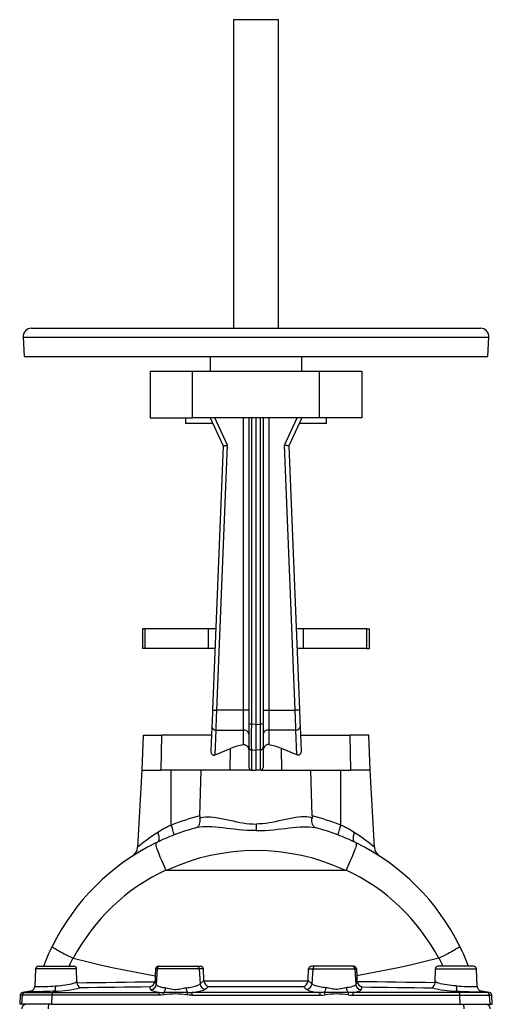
# Model space of a CAD drawing. Extents: x -134 to 794, y -63 to 1597.
# Tile 5 of 5: x 457 to 792, y 899 to 1597. Entities that reach past the tile are written whole.
import ezdxf

# ---------------------------------------------------------------- set-up
doc = ezdxf.new("R2010")
doc.units = 0
doc.layers.get('0').update_dxf_attribs({"linetype": 'CONTINUOUS'})

msp = doc.modelspace()

# ---------------------------------------------------------------- linework, layer by layer
at = {"color": 7, "linetype": 'CONTINUOUS'}
for p, q in [((608.14, 1597.31), (608.14, 1378.44)), ((640.14, 1597.31), (608.14, 1597.31)), ((640.14, 1378.44), (640.14, 1597.31)), ((465.14, 1378.44), (547.54, 1378.44)), ((547.54, 1378.44), (783.14, 1378.44)), ((459.15, 1372.12), (459.86, 1358.44)), ((459.15, 1372.12), (544.65, 1372.12)), ((544.65, 1372.12), (789.13, 1372.12)), ((788.41, 1358.44), (789.13, 1372.12)), ((459.86, 1358.44), (544.99, 1358.44)), ((544.99, 1358.44), (788.41, 1358.44)), ((591.64, 1358.44), (591.64, 1347.94)), ((656.64, 1347.94), (656.64, 1358.44)), ((549.14, 1347.94), (549.14, 1314.94)), ((549.14, 1347.94), (579.07, 1347.94)), ((579.07, 1314.94), (579.07, 1347.94)), ((579.07, 1347.94), (669.21, 1347.94)), ((669.21, 1314.94), (669.21, 1347.94)), ((669.21, 1347.94), (699.14, 1347.94)), ((699.14, 1347.94), (699.14, 1314.94)), ((549.14, 1314.94), (579.07, 1314.94)), ((574.14, 1314.94), (574.14, 1310.94)), ((669.21, 1314.94), (579.07, 1314.94)), ((591.64, 1314.94), (600.84, 1294.94)), ((603.87, 1295.54), (594.94, 1314.94)), ((615.14, 1314.94), (615.14, 1107.58)), ((619.14, 1314.94), (619.14, 1097.44)), ((621.07, 1097.53), (621.07, 1314.94)), ((624.14, 1097.47), (624.14, 1314.94)), ((627.21, 1097.53), (627.21, 1314.94)), ((629.14, 1314.94), (629.14, 1097.44)), ((633.14, 1314.94), (633.14, 1107.58)), ((644.41, 1295.54), (653.34, 1314.94)), ((656.64, 1314.94), (647.44, 1294.94)), ((699.14, 1314.94), (669.21, 1314.94)), ((674.14, 1310.94), (674.14, 1314.94)), ((593.48, 1310.94), (574.14, 1310.94)), ((674.14, 1310.94), (654.8, 1310.94)), ((600.84, 1294.94), (593.36, 1107.7)), ((596.36, 1107.58), (603.87, 1295.54)), ((651.92, 1107.58), (644.41, 1295.54)), ((647.44, 1294.94), (654.92, 1107.7)), ((543.64, 1165.27), (543.64, 1151.27)), ((545.61, 1165.27), (543.64, 1165.27)), ((590.4, 1165.27), (545.61, 1165.27)), ((545.61, 1151.27), (545.61, 1165.27)), ((595.66, 1165.27), (590.4, 1165.27)), ((590.4, 1151.27), (590.4, 1165.27)), ((657.88, 1165.27), (652.62, 1165.27)), ((702.67, 1165.27), (657.88, 1165.27)), ((657.88, 1151.27), (657.88, 1165.27)), ((702.67, 1165.27), (704.64, 1165.27)), ((702.67, 1151.27), (702.67, 1165.27)), ((704.64, 1151.27), (704.64, 1165.27)), ((545.61, 1151.27), (543.64, 1151.27)), ((590.4, 1151.27), (545.61, 1151.27)), ((595.1, 1151.27), (590.4, 1151.27)), ((657.88, 1151.27), (653.18, 1151.27)), ((702.67, 1151.27), (657.88, 1151.27)), ((702.67, 1151.27), (704.64, 1151.27)), ((615.14, 1107.58), (596.36, 1107.58)), ((615.14, 1107.58), (615.14, 1093.44)), ((619.14, 1107.58), (615.14, 1107.58)), ((629.14, 1107.58), (633.14, 1107.58)), ((633.14, 1107.58), (633.14, 1093.44)), ((633.14, 1107.58), (651.92, 1107.58)), ((619.14, 1097.44), (619.14, 1081.07)), ((624.14, 1097.47), (621.07, 1097.53)), ((624.14, 1097.47), (627.21, 1097.53)), ((624.14, 1079.28), (624.14, 1097.47)), ((629.14, 1097.44), (629.14, 1081.07)), ((544.23, 1089.94), (543.14, 1064.94)), ((544.23, 1089.94), (557.45, 1089.94)), ((557.02, 1064.94), (557.45, 1089.94)), ((592.65, 1089.94), (557.45, 1089.94)), ((592.88, 1095.68), (592.2, 1078.81)), ((595.17, 1075.87), (595.88, 1093.44)), ((595.88, 1093.44), (615.14, 1093.44)), ((615.14, 1093.44), (615.14, 1083.1)), ((652.4, 1093.44), (633.14, 1093.44)), ((633.14, 1093.44), (633.14, 1083.1)), ((653.1, 1075.87), (652.4, 1093.44)), ((655.4, 1095.68), (656.07, 1078.81)), ((655.63, 1089.94), (690.83, 1089.94)), ((704.05, 1089.94), (690.83, 1089.94)), ((691.26, 1064.94), (690.83, 1089.94)), ((705.14, 1064.94), (704.05, 1089.94)), ((595.17, 1075.87), (606.17, 1080.41)), ((605.9, 1064.94), (606.17, 1080.41)), ((619.14, 1081.07), (619.14, 1066.96)), ((621.07, 1079.34), (624.14, 1079.28)), ((621.07, 1064.94), (621.07, 1079.34)), ((627.21, 1079.34), (624.14, 1079.28)), ((624.14, 1064.94), (624.14, 1079.28)), ((627.21, 1064.94), (627.21, 1079.34)), ((629.14, 1081.07), (629.14, 1066.96)), ((653.1, 1075.87), (642.11, 1080.41)), ((642.38, 1064.94), (642.11, 1080.41)), ((543.14, 1064.94), (540.28, 1010.38)), ((543.14, 1064.94), (557.02, 1064.94)), ((605.9, 1064.94), (557.02, 1064.94)), ((563.96, 1026.08), (564.13, 1064.94)), ((584.41, 1032.52), (585.38, 1064.94)), ((620.39, 1064.94), (605.9, 1064.94)), ((620.39, 1064.94), (621.07, 1064.94)), ((621.07, 1064.94), (624.14, 1064.94)), ((627.21, 1064.94), (624.14, 1064.94)), ((627.89, 1064.94), (627.21, 1064.94)), ((627.89, 1064.94), (642.38, 1064.94)), ((642.38, 1064.94), (691.26, 1064.94)), ((663.87, 1032.52), (662.9, 1064.94)), ((684.32, 1026.08), (684.14, 1064.94)), ((705.14, 1064.94), (691.26, 1064.94)), ((708, 1010.38), (705.14, 1064.94)), ((624.14, 1026.82), (624.14, 1022.1)), ((687.46, 993.94), (560.82, 993.94)), ((494.69, 931.56), (494.29, 931.71)), ((753.59, 931.56), (753.99, 931.71)), ((468.02, 924.04), (467.37, 911.6)), ((497.03, 924.04), (468.02, 924.04)), ((470.02, 925.94), (495.11, 925.94)), ((497.18, 914.89), (497.03, 924.04)), ((553.01, 924.04), (552.76, 919.11)), ((554.06, 924.04), (553.01, 924.04)), ((554.06, 924.04), (553.48, 913.03)), ((583.93, 924.04), (554.06, 924.04)), ((555.03, 925.94), (556.05, 925.94)), ((556.05, 925.94), (581.98, 925.94)), ((581.98, 925.94), (584.83, 925.94)), ((583.93, 924.04), (584.47, 913.43)), ((586.83, 924.04), (583.93, 924.04)), ((587.24, 915.86), (586.83, 924.04)), ((661.04, 915.86), (661.45, 924.04)), ((661.45, 924.04), (664.35, 924.04)), ((666.3, 925.94), (663.45, 925.94)), ((664.35, 924.04), (663.8, 913.43)), ((664.35, 924.04), (694.22, 924.04)), ((692.23, 925.94), (666.3, 925.94)), ((693.25, 925.94), (692.23, 925.94)), ((694.22, 924.04), (694.8, 913.03)), ((694.22, 924.04), (695.27, 924.04)), ((695.27, 924.04), (695.52, 919.11)), ((751.1, 914.89), (751.25, 924.04)), ((751.25, 924.04), (780.26, 924.04)), ((778.26, 925.94), (753.17, 925.94)), ((780.91, 911.6), (780.26, 924.04)), ((497.18, 914.89), (497.25, 914.2)), ((552.51, 914.91), (552.59, 915.55)), ((552.59, 915.55), (553.48, 913.03)), ((584.47, 913.43), (587.24, 915.86)), ((587.24, 915.86), (587.29, 915.38)), ((661.04, 915.86), (660.99, 915.38)), ((663.8, 913.43), (661.04, 915.86)), ((695.69, 915.55), (694.8, 913.03)), ((695.77, 914.91), (695.69, 915.55)), ((751.1, 914.89), (751.03, 914.2)), ((465.46, 908.41), (458.71, 907.22)), ((464.08, 907.89), (460.28, 907.22)), ((464.37, 907.98), (464.8, 908.08)), ((464.69, 908.05), (464.37, 907.98)), ((482.06, 908.27), (480.15, 907.22)), ((766.22, 908.27), (768.13, 907.22)), ((789.57, 907.22), (782.81, 908.41)), ((783.91, 907.98), (783.47, 908.09)), ((783.59, 908.05), (783.91, 907.98)), ((784.19, 907.89), (787.99, 907.22)), ((457.06, 905.35), (456.72, 898.94)), ((458.64, 905.35), (457.06, 905.35)), ((458.31, 898.94), (458.64, 905.35)), ((479.62, 905.35), (458.64, 905.35)), ((458.71, 907.22), (460.28, 907.22)), ((460.28, 907.22), (480.15, 907.22)), ((479.51, 898.94), (479.62, 905.35)), ((555.35, 905.35), (479.62, 905.35)), ((480.15, 907.22), (555.6, 907.22)), ((578.63, 905.35), (669.65, 905.35)), ((669.48, 907.22), (578.8, 907.22)), ((768.13, 907.22), (692.68, 907.22)), ((692.93, 905.35), (768.66, 905.35)), ((787.99, 907.22), (768.13, 907.22)), ((768.77, 898.94), (768.66, 905.35)), ((768.66, 905.35), (789.64, 905.35)), ((789.57, 907.22), (787.99, 907.22)), ((789.97, 898.94), (789.64, 905.35)), ((789.64, 905.35), (791.22, 905.35)), ((791.56, 898.94), (791.22, 905.35)), ((458.31, 898.94), (456.72, 898.94)), ((479.51, 898.94), (458.31, 898.94)), ((479.51, 898.94), (768.77, 898.94)), ((768.77, 898.94), (789.97, 898.94)), ((789.97, 898.94), (791.56, 898.94))]:
    msp.add_line(p, q, dxfattribs=at)
for points in [[(600.84, 1294.94), (600.87, 1294.95), (600.96, 1294.96), (601.11, 1294.99), (601.32, 1295.03), (601.58, 1295.09), (601.88, 1295.15), (602.23, 1295.21), (602.61, 1295.29), (603.01, 1295.37), (603.44, 1295.45), (603.87, 1295.54)], [(647.44, 1294.94), (647.41, 1294.95), (647.32, 1294.96), (647.16, 1294.99), (646.96, 1295.03), (646.7, 1295.09), (646.39, 1295.15), (646.05, 1295.21), (645.67, 1295.29), (645.26, 1295.37), (644.84, 1295.45), (644.41, 1295.54)], [(593.36, 1107.7), (593.32, 1106.67), (593.28, 1105.65), (593.24, 1104.64), (593.2, 1103.63), (593.16, 1102.64), (593.12, 1101.67), (593.08, 1100.72), (593.04, 1099.8), (593.01, 1098.91), (592.97, 1098.04), (592.94, 1097.22), (592.91, 1096.43), (592.88, 1095.68)], [(593.36, 1107.7), (593.39, 1107.7), (593.48, 1107.7), (593.63, 1107.69), (593.83, 1107.68), (594.09, 1107.67), (594.39, 1107.66), (594.74, 1107.65), (595.11, 1107.63), (595.51, 1107.61), (595.93, 1107.6), (596.36, 1107.58)], [(595.88, 1093.44), (595.9, 1094.25), (595.93, 1095.11), (595.96, 1096.01), (595.99, 1096.94), (596.03, 1097.91), (596.06, 1098.9), (596.1, 1099.93), (596.13, 1100.98), (596.17, 1102.04), (596.21, 1103.13), (596.24, 1104.23), (596.28, 1105.34), (596.32, 1106.46), (596.36, 1107.58)], [(654.92, 1107.7), (654.89, 1107.7), (654.8, 1107.7), (654.65, 1107.69), (654.44, 1107.68), (654.19, 1107.67), (653.88, 1107.66), (653.54, 1107.65), (653.17, 1107.63), (652.77, 1107.61), (652.35, 1107.6), (651.92, 1107.58)], [(652.4, 1093.44), (652.37, 1094.25), (652.35, 1095.11), (652.31, 1096.01), (652.28, 1096.94), (652.25, 1097.91), (652.22, 1098.9), (652.18, 1099.93), (652.15, 1100.98), (652.11, 1102.04), (652.07, 1103.13), (652.04, 1104.23), (652, 1105.34), (651.96, 1106.46), (651.92, 1107.58)], [(654.92, 1107.7), (654.96, 1106.67), (655, 1105.65), (655.04, 1104.64), (655.08, 1103.63), (655.12, 1102.64), (655.16, 1101.67), (655.2, 1100.72), (655.24, 1099.8), (655.27, 1098.91), (655.31, 1098.04), (655.34, 1097.22), (655.37, 1096.43), (655.4, 1095.68)], [(621.07, 1079.34), (621.07, 1079.91), (621.07, 1080.54), (621.06, 1081.2), (621.06, 1081.92), (621.06, 1082.68), (621.06, 1083.48), (621.06, 1084.31), (621.06, 1085.19), (621.06, 1086.1), (621.06, 1087.04), (621.06, 1088.01), (621.06, 1089), (621.06, 1090.02), (621.06, 1091.06), (621.06, 1092.11), (621.06, 1093.18), (621.06, 1094.26), (621.07, 1095.35), (621.07, 1096.44), (621.07, 1097.53)], [(627.21, 1079.34), (627.21, 1079.91), (627.21, 1080.54), (627.21, 1081.2), (627.22, 1081.92), (627.22, 1082.68), (627.22, 1083.48), (627.22, 1084.31), (627.22, 1085.19), (627.22, 1086.1), (627.22, 1087.04), (627.22, 1088.01), (627.22, 1089), (627.22, 1090.02), (627.22, 1091.06), (627.22, 1092.11), (627.22, 1093.18), (627.21, 1094.26), (627.21, 1095.35), (627.21, 1096.44), (627.21, 1097.53)], [(615.14, 1083.1), (615.6, 1083.15), (616.08, 1083.12), (616.53, 1083.01), (616.97, 1082.82), (617.36, 1082.56), (617.72, 1082.25), (618.16, 1081.72), (618.52, 1081.1), (618.87, 1080.2), (619.08, 1079.23), (619.14, 1078.28)], [(633.14, 1083.1), (632.68, 1083.15), (632.2, 1083.12), (631.75, 1083.01), (631.3, 1082.82), (630.92, 1082.56), (630.56, 1082.25), (630.12, 1081.72), (629.75, 1081.1), (629.41, 1080.2), (629.2, 1079.23), (629.14, 1078.28)], [(592.2, 1078.81), (592.21, 1078.35), (592.25, 1077.91), (592.33, 1077.5), (592.44, 1077.11), (592.6, 1076.77), (592.79, 1076.47), (593.01, 1076.21), (593.26, 1076), (593.54, 1075.84), (593.84, 1075.74), (594.15, 1075.69), (594.49, 1075.69), (594.83, 1075.76), (595.17, 1075.87)], [(656.07, 1078.81), (656.07, 1078.35), (656.03, 1077.91), (655.95, 1077.5), (655.83, 1077.11), (655.68, 1076.77), (655.49, 1076.47), (655.27, 1076.21), (655.02, 1076), (654.74, 1075.84), (654.44, 1075.74), (654.12, 1075.69), (653.79, 1075.69), (653.45, 1075.76), (653.1, 1075.87)], [(582.15, 1024.3), (582.16, 1024.3), (582.67, 1024.61), (583.14, 1025.05), (583.48, 1025.49), (583.77, 1026), (584.03, 1026.6), (584.3, 1027.54), (584.47, 1028.62), (584.52, 1029.39), (584.52, 1030.2), (584.46, 1031.04)], [(584.41, 1032.52), (584.41, 1031.78), (584.46, 1031.04)], [(584.46, 1031.04), (585.54, 1031.38), (586.69, 1031.64), (588.36, 1031.85), (590.13, 1031.92), (592.01, 1031.86), (593.97, 1031.68), (596, 1031.41), (598.23, 1031.03), (600.55, 1030.57), (602.93, 1030.06), (605.39, 1029.51), (607.89, 1028.96), (610.45, 1028.42), (612.65, 1027.99), (614.9, 1027.61), (617.18, 1027.29), (619.49, 1027.04), (621.81, 1026.88), (624.14, 1026.82)], [(663.82, 1031.04), (662.73, 1031.38), (661.58, 1031.64), (659.92, 1031.85), (658.14, 1031.92), (656.27, 1031.86), (654.31, 1031.68), (652.28, 1031.41), (650.05, 1031.03), (647.73, 1030.57), (645.34, 1030.06), (642.89, 1029.51), (640.39, 1028.96), (637.83, 1028.42), (635.63, 1027.99), (633.38, 1027.61), (631.09, 1027.29), (628.79, 1027.04), (626.46, 1026.88), (624.14, 1026.82)], [(666.13, 1024.3), (666.12, 1024.3), (665.61, 1024.61), (665.13, 1025.05), (664.8, 1025.49), (664.5, 1026), (664.25, 1026.6), (663.97, 1027.54), (663.8, 1028.62), (663.75, 1029.39), (663.76, 1030.2), (663.82, 1031.04)], [(663.87, 1032.52), (663.87, 1031.78), (663.82, 1031.04)], [(554.5, 1020.79), (554.72, 1020.15), (554.91, 1019.51), (555.07, 1018.89), (555.19, 1018.29), (555.28, 1017.71), (555.34, 1017.15), (555.36, 1016.63), (555.34, 1016.14), (555.29, 1015.69), (555.21, 1015.29), (555.09, 1014.93), (554.94, 1014.62), (554.76, 1014.36), (554.54, 1014.15), (554.3, 1014)], [(624.14, 1022.1), (623.97, 1022.1), (620.91, 1022.15), (617.87, 1022.29), (614.83, 1022.5), (611.83, 1022.78), (608.86, 1023.09), (606.08, 1023.41), (603.34, 1023.74), (600.64, 1024.05), (597.98, 1024.34), (595.39, 1024.58), (592.86, 1024.76), (590.65, 1024.85), (588.5, 1024.87), (586.42, 1024.81), (584.43, 1024.64), (582.53, 1024.37), (582.15, 1024.3)], [(624.14, 1022.1), (624.31, 1022.1), (627.36, 1022.15), (630.41, 1022.29), (633.44, 1022.5), (636.45, 1022.78), (639.42, 1023.09), (642.19, 1023.41), (644.94, 1023.74), (647.64, 1024.05), (650.3, 1024.34), (652.89, 1024.58), (655.42, 1024.76), (657.63, 1024.85), (659.78, 1024.87), (661.86, 1024.81), (663.85, 1024.64), (665.75, 1024.37), (666.13, 1024.3)], [(693.78, 1020.79), (693.56, 1020.15), (693.37, 1019.51), (693.21, 1018.89), (693.09, 1018.29), (693, 1017.71), (692.94, 1017.15), (692.92, 1016.63), (692.94, 1016.14), (692.99, 1015.69), (693.07, 1015.29), (693.19, 1014.93), (693.34, 1014.62), (693.52, 1014.36), (693.74, 1014.15), (693.98, 1014)], [(553.27, 1013.5), (553.24, 1013.48), (553.13, 1013.35), (553.08, 1013.12), (553.07, 1012.71), (553.14, 1012.17), (553.28, 1011.49), (553.48, 1010.7), (553.75, 1009.78), (554.09, 1008.75), (554.49, 1007.61), (554.95, 1006.37), (555.47, 1005.05), (556.04, 1003.64), (556.66, 1002.16), (557.32, 1000.62), (558.03, 999.04), (558.77, 997.41), (559.54, 995.76), (560.33, 994.1)], [(553.27, 1013.5), (553.72, 1013.72), (554.3, 1014)], [(695.01, 1013.5), (695.04, 1013.48), (695.14, 1013.35), (695.2, 1013.12), (695.2, 1012.72), (695.14, 1012.19), (695, 1011.51), (694.8, 1010.7), (694.53, 1009.79), (694.2, 1008.78), (693.79, 1007.63), (693.33, 1006.37), (692.82, 1005.06), (692.26, 1003.68), (691.63, 1002.18), (690.95, 1000.62), (690.26, 999.06), (689.53, 997.46), (688.75, 995.78), (687.95, 994.1)], [(695.01, 1013.5), (694.56, 1013.72), (693.98, 1014)], [(560.82, 993.94), (560.64, 993.95), (560.45, 993.99), (560.39, 994.03), (560.34, 994.08), (560.33, 994.1)], [(687.46, 993.94), (687.64, 993.95), (687.83, 993.99), (687.89, 994.03), (687.94, 994.08), (687.95, 994.1)], [(479.66, 939.98), (479.66, 939.98), (479.69, 939.87), (479.85, 939.71), (480.13, 939.49), (480.52, 939.21), (481.07, 938.85), (481.76, 938.43), (482.57, 937.95), (483.5, 937.42), (484.54, 936.83), (485.69, 936.2), (486.93, 935.53), (488.26, 934.82), (489.67, 934.08), (491.16, 933.31), (492.7, 932.51), (494.29, 931.71)], [(768.62, 939.98), (768.62, 939.98), (768.58, 939.87), (768.43, 939.71), (768.15, 939.49), (767.76, 939.21), (767.2, 938.85), (766.52, 938.43), (765.71, 937.95), (764.78, 937.42), (763.74, 936.83), (762.59, 936.2), (761.35, 935.53), (760.01, 934.82), (758.6, 934.08), (757.12, 933.31), (755.58, 932.51), (753.99, 931.71)], [(494.69, 931.56), (504.22, 929.26), (513.8, 927.03), (523.43, 924.89), (530.72, 923.34), (538.03, 921.86), (545.38, 920.44), (552.76, 919.11)], [(753.59, 931.56), (744.06, 929.26), (734.48, 927.03), (724.85, 924.89), (717.56, 923.34), (710.24, 921.86), (702.9, 920.44), (695.52, 919.11)], [(482.1, 912), (483.85, 912.12), (485.59, 912.28), (487.29, 912.47), (488.93, 912.7), (490.5, 912.96), (491.98, 913.25), (493.35, 913.57), (494.6, 913.91), (495.69, 914.26), (496.5, 914.57), (497.18, 914.89)], [(497.25, 914.2), (504.1, 914.31), (510.97, 914.41), (517.85, 914.51), (524.75, 914.6), (531.67, 914.69), (538.61, 914.77), (545.55, 914.84), (552.51, 914.91)], [(552.76, 919.11), (552.74, 918.67), (552.72, 918.22), (552.69, 917.77), (552.67, 917.33), (552.65, 916.88), (552.63, 916.44), (552.61, 915.99), (552.59, 915.55)], [(660.99, 915.38), (651.75, 915.41), (642.5, 915.43), (633.32, 915.44), (624.14, 915.45), (614.92, 915.44), (605.71, 915.43), (596.5, 915.41), (587.29, 915.38)], [(695.52, 919.11), (695.54, 918.67), (695.56, 918.22), (695.58, 917.77), (695.6, 917.33), (695.63, 916.88), (695.65, 916.44), (695.67, 915.99), (695.69, 915.55)], [(751.03, 914.2), (744.17, 914.31), (737.31, 914.41), (730.42, 914.51), (723.52, 914.6), (716.6, 914.69), (709.67, 914.77), (702.73, 914.84), (695.77, 914.91)], [(766.18, 912), (764.43, 912.12), (762.69, 912.28), (760.99, 912.47), (759.35, 912.7), (757.78, 912.96), (756.3, 913.25), (754.93, 913.57), (753.68, 913.91), (752.58, 914.26), (751.78, 914.57), (751.1, 914.89)], [(482.06, 908.27), (480.07, 908.18), (478.11, 908.09), (476.2, 908.02), (474.72, 907.97), (473.3, 907.92), (471.95, 907.88), (470.68, 907.84), (469.5, 907.82), (468.42, 907.8), (467.44, 907.78), (466.58, 907.77), (465.84, 907.77), (465.22, 907.78), (464.73, 907.79), (464.37, 907.81), (464.17, 907.83), (464.07, 907.86), (464.08, 907.89)], [(464.08, 907.89), (464.18, 907.93), (464.37, 907.98)], [(548.93, 911.24), (542.75, 911.18), (536.58, 911.11), (530.42, 911.04), (524.26, 910.97), (518.02, 910.88), (511.79, 910.79), (505.57, 910.7), (499.36, 910.6)], [(549.61, 909.3), (549.14, 910.65), (548.93, 911.24)], [(555.6, 907.22), (554.83, 907.33), (554.11, 907.45), (553.43, 907.59), (552.8, 907.73), (551.96, 907.95), (551.25, 908.18), (550.64, 908.43), (550.17, 908.69), (549.81, 908.99), (549.61, 909.3)], [(553.48, 913.03), (553.63, 912.72), (553.92, 912.42), (554.43, 912.08), (555.14, 911.76), (556.01, 911.46), (557.04, 911.19), (558.22, 910.95), (559.53, 910.75), (560.14, 910.67)], [(560.14, 910.67), (560.84, 910.56), (561.56, 910.42), (562.73, 910.16), (563.94, 909.88), (565.19, 909.65), (566.48, 909.52), (567.53, 909.51), (568.59, 909.6), (569.64, 909.75), (570.68, 909.94), (571.48, 910.11), (572.52, 910.33), (573.55, 910.53), (574.57, 910.67)], [(574.57, 910.67), (575.76, 910.81), (576.9, 910.96), (578.02, 911.14), (579.07, 911.34), (580.06, 911.55), (580.97, 911.78), (581.81, 912.03), (582.56, 912.3), (583.19, 912.56), (583.72, 912.84), (584.15, 913.13), (584.47, 913.43)], [(588.44, 909.7), (588.04, 909.41), (587.51, 909.13), (586.84, 908.84), (586.02, 908.57), (585.11, 908.31), (584.09, 908.07), (582.93, 907.83), (581.65, 907.61), (580.27, 907.4), (578.8, 907.22)], [(590.51, 911.52), (588.96, 910.16), (588.44, 909.7)], [(590.51, 911.52), (598.91, 911.55), (607.31, 911.56), (615.72, 911.57), (624.14, 911.58), (633.37, 911.57), (642.61, 911.56), (650.19, 911.54), (657.77, 911.52)], [(657.77, 911.52), (659.32, 910.16), (659.84, 909.7)], [(659.84, 909.7), (660.24, 909.41), (660.76, 909.13), (661.44, 908.84), (662.25, 908.57), (663.16, 908.31), (664.19, 908.07), (665.35, 907.83), (666.62, 907.61), (668, 907.4), (669.48, 907.22)], [(673.71, 910.67), (672.52, 910.81), (671.37, 910.96), (670.26, 911.14), (669.2, 911.34), (668.22, 911.55), (667.31, 911.78), (666.47, 912.03), (665.72, 912.3), (665.09, 912.56), (664.56, 912.84), (664.13, 913.13), (663.8, 913.43)], [(688.14, 910.67), (687.44, 910.56), (686.71, 910.42), (685.55, 910.16), (684.34, 909.88), (683.08, 909.65), (681.79, 909.52), (680.75, 909.51), (679.69, 909.6), (678.64, 909.75), (677.6, 909.94), (676.8, 910.11), (675.76, 910.33), (674.73, 910.53), (673.71, 910.67)], [(694.8, 913.03), (694.65, 912.72), (694.36, 912.42), (693.84, 912.08), (693.14, 911.76), (692.27, 911.46), (691.24, 911.19), (690.06, 910.95), (688.75, 910.75), (688.14, 910.67)], [(692.68, 907.22), (693.44, 907.33), (694.17, 907.45), (694.85, 907.59), (695.48, 907.73), (696.31, 907.95), (697.03, 908.18), (697.64, 908.43), (698.11, 908.69), (698.47, 908.99), (698.66, 909.3)], [(698.66, 909.3), (699.14, 910.65), (699.35, 911.24)], [(699.35, 911.24), (705.53, 911.18), (711.7, 911.11), (717.86, 911.04), (724.02, 910.97), (730.26, 910.88), (736.49, 910.79), (742.71, 910.7), (748.92, 910.6)], [(766.22, 908.27), (768.21, 908.18), (770.17, 908.09), (772.07, 908.02), (773.55, 907.97), (774.98, 907.92), (776.33, 907.88), (777.6, 907.84), (778.78, 907.82), (779.86, 907.8), (780.84, 907.78), (781.7, 907.77), (782.44, 907.77), (783.06, 907.78), (783.55, 907.79), (783.91, 907.81), (784.11, 907.83), (784.21, 907.86), (784.19, 907.89)], [(783.62, 908.04), (783.6, 908.04), (783.57, 908.05)], [(784.19, 907.89), (784.09, 907.93), (783.91, 907.98)], [(558.79, 905.65), (557.08, 905.43), (555.35, 905.35)], [(555.6, 907.22), (557.13, 907.22), (558.67, 907.33)], [(578.63, 905.35), (576.9, 905.43), (575.17, 905.65)], [(575.58, 907.33), (577.18, 907.22), (578.8, 907.22)], [(672.7, 907.33), (671.1, 907.22), (669.48, 907.22)], [(669.65, 905.35), (671.38, 905.43), (673.1, 905.65)], [(689.49, 905.65), (691.2, 905.43), (692.93, 905.35)], [(692.68, 907.22), (691.15, 907.22), (689.6, 907.33)], [(477.77, 898.94), (477.63, 898.91), (477.49, 898.81), (477.35, 898.65), (477.23, 898.43), (477.11, 898.16), (477.01, 897.84), (476.93, 897.48), (476.87, 897.08), (476.82, 896.66), (476.8, 896.22), (476.79, 895.78)], [(770.5, 898.94), (770.65, 898.91), (770.79, 898.81), (770.92, 898.65), (771.05, 898.43), (771.16, 898.16), (771.26, 897.84), (771.35, 897.48), (771.41, 897.08), (771.46, 896.66), (771.48, 896.22), (771.49, 895.78)]]:
    msp.add_lwpolyline(points, dxfattribs=at)
for centre, radius, start, end in [((465.14, 1372.44), 6, 90, 183), ((783.14, 1372.44), 6, 357, 90), ((620.58, 1086.98), 10.56, 87.33687, 97.83657), ((627.7, 1086.98), 10.56, 82.16343, 92.66313), ((595.58, 1096.18), 2.75, 190.36351, 276.07061), ((615.62, 1089.88), 3.59, 11.6917, 97.77967), ((632.65, 1089.88), 3.59, 82.22033, 168.3083), ((652.69, 1096.18), 2.75, 263.92939, 349.63649), ((624.14, 1036.81), 47.15, 101.00634, 112.4092), ((624.14, 1036.81), 47.15, 67.5908, 78.99366), ((621, 1081.21), 1.86, 184.06019, 272.16817), ((627.28, 1081.21), 1.86, 267.83183, 355.93981), ((621.24, 1066.86), 2.11, 177.39729, 246.15017), ((627.04, 1066.86), 2.11, 293.84983, 2.60271), ((623.78, 871.61), 165.65, 103.75141, 111.17123), ((624.49, 871.61), 165.65, 68.82877, 76.24859), ((625.03, 909.52), 131.74, 122.36559, 130.03656), ((619.58, 915.61), 123.69, 116.72584, 121.74646), ((532.39, 1012.23), 34.47, 11.45562, 23.69502), ((623.39, 871.15), 158.61, 105.07101, 111.14404), ((624.89, 871.15), 158.61, 68.85596, 74.92899), ((715.89, 1012.23), 34.47, 156.30498, 168.54438), ((628.7, 915.61), 123.69, 58.25354, 63.27416), ((623.11, 909.32), 131.99, 49.97066, 57.62719), ((624.14, 868.94), 161, 116.1171, 153.8149), ((625.85, 862.98), 167.11, 110.92016, 115.34941), ((622.43, 862.98), 167.11, 64.65059, 69.07984), ((624.14, 868.94), 161, 26.1851, 63.8829), ((622.4, 871.7), 157.74, 119.73119, 122.93392), ((532.29, 1010.8), 8, 303.37822, 357.01313), ((624.14, 857.83), 150.12, 65.05039, 114.94961), ((625.91, 871.75), 157.68, 57.0654, 60.26931), ((715.97, 1010.78), 7.97, 182.87987, 236.66343), ((620.33, 865.41), 141.98, 114.99548, 152.23265), ((627.95, 865.41), 141.98, 27.76735, 65.00452), ((624.14, 868.94), 161, 153.81529, 159.26555), ((624.14, 868.94), 161, 20.73445, 26.18471), ((624.14, 868.94), 144.23, 154.20201, 156.72097), ((624.14, 868.94), 144.23, 23.27903, 25.79799), ((470.02, 923.94), 2, 90, 177), ((495.12, 924.03), 1.91, 0.48016, 90.25208), ((555.02, 923.93), 2.01, 89.69285, 176.71973), ((556.05, 923.94), 2, 90.06173, 177.07781), ((581.96, 923.96), 1.97, 2.3066, 89.42868), ((584.84, 923.94), 2, 2.98956, 90.2373), ((663.44, 923.94), 2, 89.7627, 177.01044), ((666.32, 923.96), 1.97, 90.57132, 177.6934), ((692.23, 923.94), 2, 2.92219, 89.93827), ((693.26, 923.93), 2.01, 3.28027, 90.30715), ((753.16, 924.03), 1.91, 89.74792, 179.51984), ((778.26, 923.94), 2, 3, 90), ((547.91, 915.82), 4.69, 282.55343, 348.82546), ((591.8, 915.87), 4.54, 186.22396, 253.52346), ((656.48, 915.87), 4.54, 286.47654, 353.77604), ((700.37, 915.82), 4.69, 191.17454, 257.44657), ((463.4, 911.82), 3.99, 279.91791, 298.10125), ((463.42, 911.78), 3.95, 298.05373, 357.375), ((471.28, 1040.8), 129.26, 268.27638, 274.80392), ((462.52, 910.34), 19.66, 353.94456, 4.83362), ((479.94, 989.07), 80.83, 271.50359, 283.89825), ((502.1, 914.62), 4.86, 184.96222, 235.69744), ((549.47, 913.32), 4.02, 272.03075, 355.91285), ((555.07, 910.89), 5.07, 315.29787, 357.45861), ((581.66, 910.97), 7.1, 182.46165, 210.93143), ((588.55, 913.79), 4.1, 185.12777, 268.36244), ((659.72, 913.79), 4.1, 271.63756, 354.87223), ((666.61, 910.97), 7.1, 329.06857, 357.53835), ((693.21, 910.89), 5.07, 182.54139, 224.70213), ((698.81, 913.32), 4.02, 184.08715, 267.96925), ((746.18, 914.62), 4.86, 304.30256, 355.03778), ((768.34, 989.07), 80.83, 256.10175, 268.49641), ((785.76, 910.34), 19.66, 175.16638, 186.05544), ((777, 1040.8), 129.26, 265.19608, 271.72362), ((784.85, 911.78), 3.93, 182.52293, 241.97339), ((784.88, 911.82), 3.99, 241.8399, 260.08227), ((459.05, 905.25), 2, 100, 177), ((460.64, 905.25), 2, 100.12915, 177.09615), ((482.14, 905.64), 2.54, 141.713, 186.57006), ((559.96, 905.68), 4.62, 160.55667, 184.04197), ((567.12, 410.74), 496.66, 89.02507, 90.97493), ((566.1, 907), 7.43, 177.46817, 190.42102), ((566.98, 852.1), 54.17, 81.30212, 98.69788), ((584.46, 904.3), 9.39, 161.23334, 171.74192), ((585.43, 905.68), 6.81, 166.98348, 182.7924), ((662.85, 905.68), 6.81, 357.2076, 13.01652), ((681.15, 410.74), 496.66, 89.02507, 90.97493), ((663.81, 904.3), 9.39, 8.25808, 18.76666), ((681.3, 852.1), 54.17, 81.30212, 98.69788), ((682.18, 907), 7.43, 349.57898, 2.53183), ((688.32, 905.68), 4.62, 355.95803, 19.44333), ((766.13, 905.64), 2.54, 353.42994, 38.287), ((787.64, 905.25), 2, 2.90385, 79.87085), ((789.23, 905.25), 2, 3, 80), ((461.3, 895.94), 3, 90, 183), ((786.98, 895.94), 3, 357, 90)]:
    msp.add_arc(centre, radius, start, end, dxfattribs=at)

doc.saveas('drawing.dxf')
